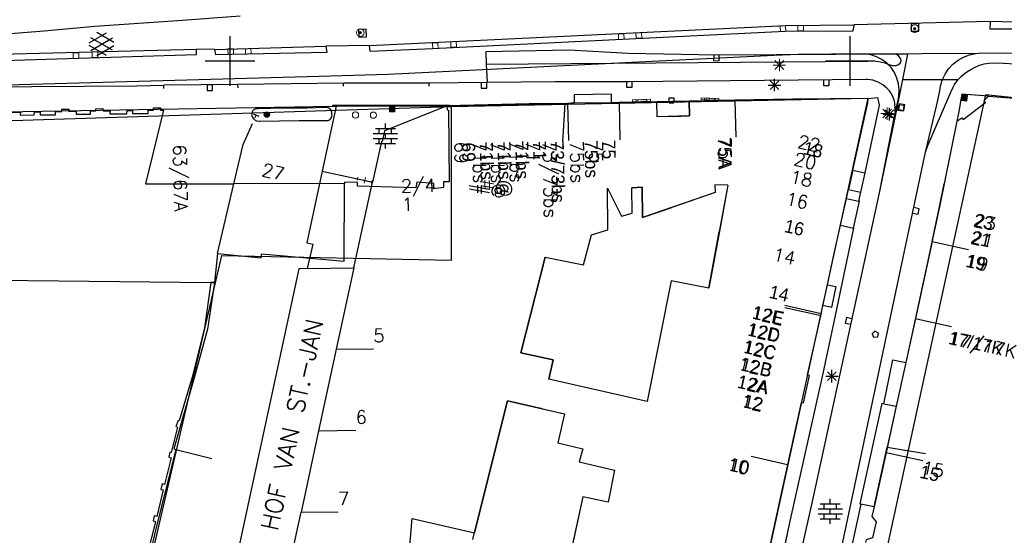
# Model space of a CAD drawing. Header units: millimetres. Extents: x 135944 to 142000, y 454200 to 456692.
# Tile 83 of 153: x 136783 to 136862, y 456312 to 456353. Entities that reach past the tile are written whole.
import ezdxf
from ezdxf.enums import TextEntityAlignment as Align

# ---------------------------------------------------------------- set-up
doc = ezdxf.new("R2010")
doc.units = ezdxf.units.MM
doc.linetypes.add('TotaalGBKN2013X$0$GBKN binnenstad 2009$0$DOT', pattern=[0.25, 0, -0.25])
for name, color, linetype in [('TotaalGBKN2013_Bistad', 251, 'Continuous'), ('TotaalGBKN2013X$0$Contouren', 251, 'Continuous'), ('TotaalGBKN2013X$0$GBKN binnenstad 2009$0$BEBOUW AANVUL', 251, 'Continuous'), ('TotaalGBKN2013X$0$GBKN binnenstad 2009$0$OBJECTEN_', 251, 'Continuous'), ('TotaalGBKN2013X$0$GBKN binnenstad 2009$0$OBJECTEN__', 251, 'Continuous'), ('TotaalGBKN2013X$0$GBKN binnenstad 2009$0$OBJECTEN___', 251, 'Continuous'), ('TotaalGBKN2013X$0$GBKN binnenstad 2009$0$SEMANT_ SYMB_', 251, 'Continuous'), ('TotaalGBKN2013X$0$GBKN binnenstad 2009$0$VERH_OVERIG INBR', 251, 'Continuous'), ('TotaalGBKN2013X$0$Xref', 251, 'Continuous')]:
    doc.layers.add(name, color=color, linetype=linetype)
doc.styles.add('TotaalGBKN2013X$0$GBKN binnenstad 2009$0$Standard', font='txt')
doc.styles.add('TotaalGBKN2013X$0$GBKN binnenstad 2009$0$TXT', font='txt.shx')

# ---------------------------------------------------------------- blocks, each defined once
blk = doc.blocks.new('TotaalGBKN2013X$0$GBKN binnenstad 2009$0$CEL529')
at = {"layer": 'TotaalGBKN2013X$0$GBKN binnenstad 2009$0$VERH_OVERIG INBR', "linetype": 'Continuous', "lineweight": 0}
for p, q in [((0, -0.1), (0, 0.1)), ((0, 0), (1, 0)), ((0.5, -0.2), (0.5, 0.2)), ((1, -0.1), (1, 0.1))]:
    blk.add_line(p, q, dxfattribs=at)
blk = doc.blocks.new('TotaalGBKN2013X$0$GBKN binnenstad 2009$0$CEL532')
at = {"layer": 'TotaalGBKN2013X$0$GBKN binnenstad 2009$0$OBJECTEN___', "linetype": 'Continuous', "lineweight": 0}
blk.add_lwpolyline([(0, -1), (1, -1), (1, 0), (0, 0), (0, -1)], dxfattribs=at)
at = {"layer": 'TotaalGBKN2013X$0$GBKN binnenstad 2009$0$OBJECTEN___', "linetype": 'TotaalGBKN2013X$0$GBKN binnenstad 2009$0$DOT', "lineweight": 0}
blk.add_lwpolyline([(0.2, -1), (0.2, -0.2), (0.8, -0.2), (0.8, -1)], dxfattribs=at)
blk = doc.blocks.new('TotaalGBKN2013X$0$GBKN binnenstad 2009$0$C')
at = {"layer": 'TotaalGBKN2013X$0$GBKN binnenstad 2009$0$BEBOUW AANVUL', "linetype": 'Continuous', "lineweight": 0}
for points in [[(-0.214, -0.214), (0.215, -0.214), (0.215, 0.215), (-0.214, 0.215), (-0.214, -0.214)], [(-0.155, -0.154), (0.155, -0.155), (0.156, 0.155), (-0.154, 0.156), (-0.155, -0.154)], [(-0.095, -0.094), (0.095, -0.095), (0.096, 0.095), (-0.094, 0.095), (-0.095, -0.094)], [(-0.034, -0.034), (0.035, -0.034), (0.035, 0.035), (-0.034, 0.035), (-0.034, -0.034)]]:
    blk.add_lwpolyline(points, dxfattribs=at)
blk = doc.blocks.new('TotaalGBKN2013X$0$GBKN binnenstad 2009$0$X')
at = {"layer": 'TotaalGBKN2013X$0$GBKN binnenstad 2009$0$OBJECTEN__', "linetype": 'Continuous', "lineweight": 0}
blk.add_lwpolyline([(0.225, -0.25), (0.224, 0.2), (-0.225, 0.2), (-0.226, -0.25)], dxfattribs=at)
blk = doc.blocks.new('TotaalGBKN2013X$0$GBKN binnenstad 2009$0$DEC109')
at = {"layer": 'TotaalGBKN2013X$0$GBKN binnenstad 2009$0$SEMANT_ SYMB_', "linetype": 'Continuous', "lineweight": 0}
for p, q in [((0, 0.6), (0, 1)), ((-0.98, 0.2), (0.98, 0.2)), ((-0.8, 0.6), (0.8, 0.6)), ((-0.5, 0.2), (-0.5, 0.6)), ((0, -0.2), (0, 0.2)), ((0.5, 0.2), (0.5, 0.6)), ((-0.98, -0.2), (0.98, -0.2)), ((-0.8, -0.6), (0.8, -0.6)), ((-0.5, -0.6), (-0.5, -0.2)), ((0, -1), (0, -0.6)), ((0.5, -0.6), (0.5, -0.2))]:
    blk.add_line(p, q, dxfattribs=at)
blk = doc.blocks.new('TotaalGBKN2013X$0$GBKN binnenstad 2009$0$DEC100')
at = {"layer": 'TotaalGBKN2013X$0$GBKN binnenstad 2009$0$OBJECTEN_', "linetype": 'Continuous', "lineweight": 0}
for p, q in [((-0.5, 0), (0.5, 0)), ((-0.354, -0.354), (0.354, 0.354)), ((0.354, -0.354), (-0.354, 0.354)), ((0, -0.5), (0, 0.5))]:
    blk.add_line(p, q, dxfattribs=at)
blk = doc.blocks.new('TotaalGBKN2013X$0$GBKN binnenstad 2009$0$K')
at = {"layer": 'TotaalGBKN2013X$0$GBKN binnenstad 2009$0$OBJECTEN__', "linetype": 'Continuous', "lineweight": 0}
blk.add_lwpolyline([(-0.146, -0.25), (0.147, -0.25), (0.25, 0.069), (0, 0.25), (-0.25, 0.068), (-0.146, -0.25)], dxfattribs=at)
blk = doc.blocks.new('TotaalGBKN2013X$0$GBKN binnenstad 2009$0$Q')
at = {"layer": 'TotaalGBKN2013X$0$GBKN binnenstad 2009$0$OBJECTEN___', "linetype": 'Continuous', "lineweight": 0}
blk.add_circle((0, 0), 0.25, dxfattribs=at)
blk = doc.blocks.new('TotaalGBKN2013X$0$GBKN binnenstad 2009$0$V')
at = {"layer": 'TotaalGBKN2013X$0$GBKN binnenstad 2009$0$OBJECTEN__', "linetype": 'Continuous', "lineweight": 0}
for radius in [0.31, 0.095, 0.035, 0.0224]:
    blk.add_circle((0, 0), radius, dxfattribs=at)
blk = doc.blocks.new('TotaalGBKN2013X$0$GBKN binnenstad 2009$0$W')
at = {"layer": 'TotaalGBKN2013X$0$GBKN binnenstad 2009$0$OBJECTEN__', "linetype": 'Continuous', "lineweight": 0}
blk.add_lwpolyline([(-0.225, 0.225), (-0.225, -0.225), (0.225, -0.225), (0.225, 0.225), (-0.225, 0.225)], dxfattribs=at)
blk = doc.blocks.new('TotaalGBKN2013X$0$GBKN binnenstad 2009')
at = {"layer": 'TotaalGBKN2013_Bistad'}
for p, q in [((136796174, 456353289), (136800808, 456353630)), ((136785027, 456352428), (136789111, 456352796)), ((136789111, 456352796), (136796174, 456353289)), ((136861294, 456353177), (136850284, 456352915)), ((136855537, 456353019), (136854917, 456353019)), ((136854917, 456353019), (136854917, 456352399)), ((136855537, 456352399), (136855537, 456353019)), ((136777702, 456351870), (136785027, 456352428)), ((136788640, 456351469), (136790042, 456352278)), ((136790510, 456350867), (136788778, 456351869)), ((136790640, 456351486), (136789254, 456352287)), ((136800000, 456350000), (136800000, 456352000)), ((136800000, 456350000), (136800000, 456352000)), ((136810982, 456352563), (136810363, 456352530)), ((136810363, 456352530), (136810396, 456351911)), ((136810396, 456351911), (136811015, 456351944)), ((136811015, 456351944), (136810982, 456352563)), ((136850000, 456350000), (136850000, 456352000)), ((136850000, 456350000), (136850000, 456352000)), ((136854917, 456352399), (136855537, 456352399)), ((136790041, 456350446), (136788640, 456351255)), ((136788777, 456350856), (136790510, 456351855)), ((136789254, 456350437), (136790640, 456351237)), ((136798776, 456350934), (136807734, 456351190)), ((136811243, 456351249), (136807734, 456351190)), ((136798776, 456350934), (136797293, 456350945)), ((136827350, 456350870), (136820620, 456350740)), ((136820620, 456350740), (136820650, 456349740)), ((136832090, 456350610), (136827350, 456350870)), ((136839231, 456350471), (136832090, 456350610)), ((136838997, 456350475), (136838992, 456350025)), ((136853661, 456350551), (136839231, 456350471)), ((136839442, 456350019), (136839447, 456350469)), ((136851187, 456350569), (136860345, 456350625)), ((136853701, 456350535), (136853661, 456350551)), ((136854639, 456350551), (136853661, 456350551)), ((136853907, 456350403), (136853701, 456350535)), ((136854061, 456350211), (136853907, 456350403)), ((136854235, 456348502), (136854639, 456350551)), ((136798000, 456350000), (136800000, 456350000)), ((136798000, 456350000), (136800000, 456350000)), ((136800000, 456350000), (136802000, 456350000)), ((136800000, 456348000), (136800000, 456350000)), ((136800000, 456350000), (136802000, 456350000)), ((136800000, 456348000), (136800000, 456350000)), ((136820650, 456349740), (136851420, 456349990)), ((136820650, 456349740), (136820720, 456348272)), ((136838992, 456350025), (136839442, 456350019)), ((136848000, 456350000), (136850000, 456350000)), ((136848000, 456350000), (136850000, 456350000)), ((136850000, 456350000), (136852000, 456350000)), ((136850000, 456348000), (136850000, 456350000)), ((136850000, 456350000), (136852000, 456350000)), ((136850000, 456348000), (136850000, 456350000)), ((136851420, 456349990), (136851940, 456350001)), ((136851940, 456350001), (136852456, 456349933)), ((136852456, 456349933), (136852801, 456349841)), ((136852801, 456349841), (136853116, 456349724)), ((136853116, 456349724), (136853408, 456349645)), ((136853408, 456349645), (136853710, 456349646)), ((136853710, 456349646), (136853714, 456349646)), ((136853714, 456349646), (136853902, 456349716)), ((136853902, 456349716), (136854047, 456349854)), ((136854047, 456349854), (136854057, 456349868)), ((136854057, 456349868), (136854105, 456350023)), ((136854075, 456350183), (136854061, 456350211)), ((136854105, 456350023), (136854075, 456350183)), ((136859727, 456349316), (136860067, 456349498)), ((136860067, 456349498), (136860422, 456349649)), ((136860422, 456349649), (136860791, 456349761)), ((136860791, 456349761), (136861182, 456349831)), ((136861182, 456349831), (136861579, 456349850)), ((136861579, 456349850), (136862371, 456349831)), ((136862371, 456349831), (136863301, 456349772)), ((136858703, 456348491), (136858960, 456348759)), ((136858960, 456348759), (136859174, 456348944)), ((136859174, 456348944), (136859401, 456349111)), ((136859401, 456349111), (136859727, 456349316)), ((136772005, 456347808), (136784014, 456347952)), ((136784014, 456347952), (136792454, 456347999)), ((136792454, 456347999), (136794662, 456348036)), ((136800642, 456348089), (136794662, 456348036)), ((136794664, 456347786), (136794662, 456348036)), ((136798595, 456348066), (136798145, 456348062)), ((136798145, 456348062), (136798149, 456347612)), ((136798599, 456347616), (136798595, 456348066)), ((136809166, 456348204), (136800642, 456348089)), ((136800644, 456347839), (136800642, 456348089)), ((136809156, 456347954), (136809155, 456348204)), ((136816060, 456348218), (136809166, 456348204)), ((136820720, 456348272), (136816060, 456348218)), ((136816061, 456347968), (136816060, 456348218)), ((136820245, 456348266), (136820247, 456347816)), ((136820697, 456347818), (136820695, 456348268)), ((136826222, 456348311), (136820720, 456348272)), ((136832191, 456348321), (136826222, 456348311)), ((136831965, 456348324), (136831968, 456347874)), ((136851261, 456348511), (136832191, 456348321)), ((136832418, 456347878), (136832415, 456348328)), ((136843401, 456348052), (136844401, 456348052)), ((136843547, 456347698), (136844255, 456348406)), ((136844255, 456347698), (136843547, 456348406)), ((136843901, 456347552), (136843901, 456348552)), ((136847855, 456348475), (136847860, 456348025)), ((136847860, 456348025), (136848310, 456348029)), ((136848310, 456348029), (136848305, 456348479)), ((136851405, 456348507), (136851261, 456348511)), ((136851836, 456348441), (136851405, 456348507)), ((136852248, 456348298), (136851836, 456348441)), ((136852628, 456348082), (136852248, 456348298)), ((136852961, 456347801), (136852628, 456348082)), ((136853651, 456345541), (136854235, 456348502)), ((136854235, 456348502), (136858703, 456348491)), ((136858275, 456347837), (136858415, 456348097)), ((136858415, 456348097), (136858703, 456348491)), ((136798149, 456347612), (136798599, 456347616)), ((136820247, 456347816), (136820697, 456347818)), ((136830750, 456347320), (136827750, 456347260)), ((136827750, 456347260), (136827759, 456346588)), ((136830769, 456346629), (136830750, 456347320)), ((136831968, 456347874), (136832418, 456347878)), ((136853169, 456347585), (136852961, 456347801)), ((136853336, 456347335), (136853169, 456347585)), ((136853465, 456347065), (136853336, 456347335)), ((136856249, 456343177), (136858031, 456347301)), ((136858031, 456347301), (136858275, 456347837)), ((136858997, 456347320), (136858738, 456345778)), ((136859026, 456347260), (136858978, 456346832)), ((136861151, 456347155), (136858997, 456347320)), ((136859454, 456347212), (136859026, 456347260)), ((136859079, 456347193), (136859045, 456346885)), ((136859387, 456347159), (136859079, 456347193)), ((136859132, 456347127), (136859111, 456346938)), ((136859321, 456347106), (136859132, 456347127)), ((136859300, 456346917), (136859321, 456347106)), ((136859353, 456346851), (136859387, 456347159)), ((136859406, 456346784), (136859454, 456347212)), ((136860801, 456346805), (136861151, 456347155)), ((136861151, 456347155), (136865573, 456346817)), ((136861151, 456347155), (136871764, 456346343)), ((136808564, 456346359), (136807440, 456341121)), ((136808264, 456346354), (136808564, 456346359)), ((136808564, 456346359), (136817390, 456346366)), ((136817390, 456346366), (136817390, 456346348)), ((136817690, 456346354), (136817390, 456346348)), ((136824130, 456346539), (136817488, 456346379)), ((136817488, 456346379), (136817516, 456346063)), ((136826982, 456346546), (136817690, 456346354)), ((136827215, 456346581), (136824130, 456346539)), ((136826982, 456346546), (136826800, 456343471)), ((136827759, 456346588), (136827215, 456346581)), ((136827215, 456346574), (136827280, 456343575)), ((136830769, 456346629), (136827759, 456346588)), ((136830769, 456346629), (136827759, 456346588)), ((136834407, 456346707), (136830769, 456346629)), ((136831371, 456346642), (136830769, 456346629)), ((136834407, 456346707), (136831371, 456346642)), ((136831371, 456346636), (136831436, 456343637)), ((136837006, 456346760), (136834407, 456346707)), ((136835664, 456346733), (136834407, 456346707)), ((136834435, 456345498), (136834407, 456346707)), ((136835401, 456347021), (136835771, 456347029)), ((136835407, 456346721), (136835401, 456347021)), ((136835407, 456346721), (136835410, 456346622)), ((136835410, 456346622), (136835780, 456346630)), ((136837006, 456346760), (136835664, 456346733)), ((136835771, 456347029), (136835777, 456346729)), ((136835780, 456346630), (136835777, 456346729)), ((136837006, 456346760), (136840745, 456346843)), ((136840704, 456346842), (136837006, 456346760)), ((136837006, 456346760), (136837034, 456345561)), ((136845372, 456346920), (136840704, 456346842)), ((136840704, 456346842), (136840769, 456343843)), ((136840704, 456346842), (136840769, 456343843)), ((136851452, 456346983), (136845372, 456346920)), ((136850215, 456341196), (136851419, 456346623)), ((136852338, 456346420), (136851193, 456340978)), ((136851419, 456346623), (136851452, 456346983)), ((136851452, 456346983), (136852202, 456347052)), ((136852202, 456347052), (136852274, 456346666)), ((136852274, 456346666), (136852338, 456346420)), ((136853561, 456346781), (136853465, 456347065)), ((136853620, 456346259), (136853561, 456346781)), ((136853971, 456346529), (136853889, 456346087)), ((136854413, 456346447), (136853971, 456346529)), ((136854331, 456346005), (136854413, 456346447)), ((136858978, 456346832), (136859406, 456346784)), ((136859045, 456346885), (136859353, 456346851)), ((136859110, 456345267), (136860900, 456346650)), ((136859111, 456346938), (136859300, 456346917)), ((136859185, 456347061), (136859177, 456346991)), ((136859177, 456346991), (136859247, 456346983)), ((136859255, 456347053), (136859185, 456347061)), ((136859247, 456346983), (136859255, 456347053)), ((136860900, 456346650), (136860801, 456346805)), ((136782435, 456345866), (136783096, 456345877)), ((136783096, 456345877), (136783085, 456345629)), ((136783085, 456345629), (136784211, 456345645)), ((136784211, 456345645), (136784225, 456345885)), ((136784225, 456345885), (136784680, 456345894)), ((136784680, 456345894), (136784684, 456345652)), ((136784684, 456345652), (136785918, 456345662)), ((136785916, 456345913), (136786443, 456345916)), ((136785918, 456345662), (136785916, 456345913)), ((136786443, 456345916), (136786446, 456346106)), ((136786446, 456346106), (136787003, 456346112)), ((136787003, 456346112), (136787006, 456345935)), ((136787006, 456345935), (136787583, 456345939)), ((136787583, 456345939), (136787581, 456345699)), ((136787581, 456345699), (136788749, 456345708)), ((136788744, 456345955), (136789191, 456345966)), ((136788749, 456345708), (136788744, 456345955)), ((136789190, 456346150), (136789757, 456346159)), ((136789191, 456345966), (136789190, 456346150)), ((136789757, 456346159), (136789758, 456345973)), ((136789758, 456345973), (136790323, 456345974)), ((136790323, 456345974), (136790317, 456345726)), ((136790317, 456345726), (136791690, 456345746)), ((136791690, 456345746), (136791706, 456346007)), ((136791706, 456346007), (136792126, 456346006)), ((136792126, 456346006), (136792128, 456345749)), ((136792128, 456345749), (136793397, 456345774)), ((136794641, 456346041), (136793174, 456340090)), ((136793389, 456346018), (136793826, 456346033)), ((136793397, 456345774), (136793389, 456346018)), ((136793826, 456346206), (136794404, 456346212)), ((136793826, 456346033), (136793826, 456346206)), ((136794404, 456346212), (136794406, 456346041)), ((136794406, 456346041), (136794641, 456346041)), ((136801745, 456345734), (136801744, 456345688)), ((136801744, 456345688), (136801793, 456345479)), ((136801796, 456345916), (136801745, 456345734)), ((136801918, 456346061), (136801796, 456345916)), ((136801872, 456345741), (136802330, 456345543)), ((136802088, 456346143), (136801918, 456346061)), ((136802101, 456345642), (136802002, 456345413)), ((136802277, 456346149), (136802088, 456346143)), ((136804273, 456346192), (136802277, 456346149)), ((136806227, 456346204), (136804273, 456346192)), ((136807618, 456346244), (136806227, 456346204)), ((136807777, 456346249), (136807618, 456346244)), ((136807968, 456346185), (136807777, 456346249)), ((136808119, 456346052), (136807968, 456346185)), ((136808207, 456345871), (136808119, 456346052)), ((136808183, 456345425), (136808224, 456345602)), ((136808219, 456345670), (136808207, 456345871)), ((136808224, 456345602), (136808219, 456345670)), ((136817516, 456346063), (136817621, 456346033)), ((136817621, 456346033), (136817658, 456340256)), ((136837034, 456345561), (136834435, 456345498)), ((136852357, 456339354), (136853651, 456345541)), ((136852670, 456345709), (136853670, 456345709)), ((136852816, 456345355), (136853524, 456346063)), ((136853524, 456345355), (136852816, 456346063)), ((136853170, 456345209), (136853170, 456346209)), ((136853651, 456345541), (136853620, 456346259)), ((136853889, 456346087), (136854331, 456346005)), ((136858738, 456345778), (136858610, 456345146)), ((136801071, 456343261), (136801803, 456344953)), ((136801793, 456345479), (136801914, 456345302)), ((136801914, 456345302), (136801943, 456345275)), ((136801943, 456345275), (136802127, 456345165)), ((136802127, 456345165), (136802338, 456345130)), ((136802338, 456345130), (136802391, 456345134)), ((136802391, 456345134), (136805566, 456345188)), ((136805566, 456345188), (136807726, 456345193)), ((136807726, 456345193), (136807908, 456345199)), ((136807908, 456345199), (136808071, 456345281)), ((136808071, 456345281), (136808183, 456345425)), ((136812529, 456344541), (136812529, 456344941)), ((136858610, 456345146), (136857586, 456340075)), ((136858610, 456345146), (136858997, 456345406)), ((136858997, 456345406), (136859110, 456345267)), ((136811549, 456344141), (136813509, 456344141)), ((136811729, 456344541), (136813329, 456344541)), ((136812029, 456344141), (136812029, 456344541)), ((136812529, 456343741), (136812529, 456344141)), ((136813029, 456344141), (136813029, 456344541)), ((136800318, 456340094), (136801071, 456343261)), ((136811549, 456343741), (136813509, 456343741)), ((136811729, 456343341), (136813329, 456343341)), ((136812029, 456343341), (136812029, 456343741)), ((136812529, 456342941), (136812529, 456343341)), ((136813029, 456343341), (136813029, 456343741)), ((136856075, 456342638), (136856249, 456343177)), ((136847981, 456304425), (136856075, 456342638)), ((136847981, 456304425), (136856075, 456342638)), ((136807440, 456341121), (136810284, 456340498)), ((136850215, 456341196), (136849869, 456339636)), ((136849909, 456339818), (136850215, 456341196)), ((136850215, 456341196), (136851193, 456340978)), ((136850215, 456341196), (136851193, 456340978)), ((136851193, 456340978), (136850844, 456339419)), ((136851193, 456340978), (136850844, 456339419)), ((136793174, 456340090), (136800318, 456340094)), ((136798984, 456334466), (136800318, 456340094)), ((136809231, 456340113), (136800318, 456340094)), ((136809211, 456333842), (136809231, 456340113)), ((136810271, 456340206), (136809231, 456340213)), ((136809231, 456340213), (136809231, 456340113)), ((136809993, 456333311), (136811490, 456340228)), ((136810269, 456339891), (136810271, 456340206)), ((136810284, 456340498), (136811490, 456340228)), ((136815054, 456340233), (136814991, 456339768)), ((136816434, 456340114), (136815054, 456340233)), ((136816426, 456339694), (136816434, 456340114)), ((136817658, 456340256), (136817210, 456340254)), ((136817210, 456340254), (136817210, 456339797)), ((136840149, 456339987), (136839091, 456339998)), ((136839091, 456339998), (136839116, 456339379)), ((136840149, 456339987), (136839431, 456336117)), ((136840149, 456339987), (136839450, 456336219)), ((136857212, 456338223), (136857586, 456340075)), ((136814991, 456339768), (136810269, 456339891)), ((136817210, 456339797), (136816426, 456339694)), ((136830455, 456336388), (136830436, 456339740)), ((136830436, 456339740), (136831569, 456337490)), ((136833227, 456339812), (136832402, 456339765)), ((136832430, 456337733), (136832402, 456339765)), ((136833266, 456337367), (136833227, 456339812)), ((136839116, 456339379), (136833266, 456337367)), ((136846967, 456314468), (136852357, 456339354)), ((136849709, 456338914), (136849869, 456339636)), ((136849709, 456338914), (136849869, 456339636)), ((136849869, 456339636), (136849909, 456339818)), ((136849869, 456339636), (136850844, 456339419)), ((136849869, 456339636), (136850844, 456339419)), ((136850844, 456339419), (136850665, 456338700)), ((136850844, 456339419), (136850665, 456338700)), ((136849228, 456336745), (136849709, 456338914)), ((136849228, 456336745), (136849709, 456338914)), ((136849709, 456338914), (136850665, 456338700)), ((136849709, 456338914), (136850665, 456338700)), ((136850267, 456336512), (136850752, 456338681)), ((136850752, 456338681), (136850665, 456338700)), ((136831569, 456337490), (136832430, 456337733)), ((136855031, 456337724), (136855471, 456337627)), ((136855568, 456338067), (136855128, 456338164)), ((136855471, 456337627), (136855568, 456338067)), ((136856607, 456335438), (136857212, 456338223)), ((136829147, 456335969), (136830455, 456336388)), ((136838603, 456331657), (136839450, 456336219)), ((136839431, 456336117), (136838603, 456331657)), ((136848669, 456334228), (136849228, 456336745)), ((136850267, 456336512), (136848685, 456328964)), ((136848692, 456334333), (136849228, 456336745)), ((136849228, 456336745), (136850267, 456336512)), ((136849228, 456336745), (136850267, 456336512)), ((136828494, 456333539), (136829147, 456335969)), ((136856596, 456335387), (136855237, 456329132)), ((136856607, 456335438), (136855254, 456329209)), ((136856618, 456335436), (136859550, 456334798)), ((136856618, 456335436), (136859550, 456334798)), ((136798984, 456334466), (136798751, 456332117)), ((136798984, 456334466), (136802518, 456334129)), ((136802518, 456334129), (136802530, 456334439)), ((136802530, 456334439), (136809211, 456333842)), ((136823459, 456326452), (136825413, 456334183)), ((136825413, 456334183), (136828494, 456333539)), ((136848164, 456331950), (136848692, 456334333)), ((136848164, 456331950), (136848669, 456334228)), ((136806224, 456333248), (136809993, 456333311)), ((136809993, 456333311), (136808570, 456326736)), ((136778946, 456332344), (136798463, 456332120)), ((136798463, 456332120), (136797953, 456328467)), ((136798751, 456332117), (136798183, 456328371)), ((136798468, 456332153), (136798463, 456332120)), ((136798463, 456332120), (136798751, 456332117)), ((136798751, 456332117), (136798468, 456332153)), ((136835576, 456332257), (136833638, 456322513)), ((136838603, 456331657), (136835576, 456332257)), ((136847790, 456330263), (136848164, 456331950)), ((136847790, 456330263), (136848164, 456331950)), ((136848164, 456331950), (136848850, 456331801)), ((136848850, 456331801), (136848486, 456330123)), ((136847652, 456329432), (136844725, 456330089)), ((136847667, 456329606), (136844740, 456330263)), ((136847635, 456329434), (136847790, 456330263)), ((136847667, 456329606), (136847790, 456330263)), ((136848486, 456330123), (136847790, 456330263)), ((136846555, 456324678), (136847635, 456329434)), ((136848685, 456328964), (136847786, 456324780)), ((136849706, 456329295), (136849607, 456328856)), ((136849607, 456328856), (136850046, 456328756)), ((136850145, 456329195), (136849706, 456329295)), ((136855254, 456329209), (136854486, 456325676)), ((136855237, 456329132), (136854486, 456325676)), ((136855231, 456329214), (136858163, 456328576)), ((136855231, 456329214), (136858163, 456328576)), ((136797953, 456328467), (136796950, 456324489)), ((136798183, 456328371), (136797105, 456324433)), ((136851991, 456328196), (136851761, 456327989)), ((136852281, 456328029), (136851991, 456328196)), ((136851761, 456327989), (136851888, 456327707)), ((136851888, 456327707), (136852220, 456327742)), ((136852220, 456327742), (136852281, 456328029)), ((136808570, 456326736), (136807146, 456320160)), ((136808570, 456326736), (136811570, 456326788)), ((136826047, 456325886), (136823459, 456326452)), ((136825710, 456324326), (136826047, 456325886)), ((136852724, 456322345), (136853442, 456325880)), ((136853442, 456325880), (136854486, 456325676)), ((136854486, 456325676), (136853718, 456322158)), ((136854486, 456325676), (136853718, 456322158)), ((136848172, 456324216), (136848880, 456324924)), ((136848880, 456324216), (136848172, 456324924)), ((136848526, 456324070), (136848526, 456325070)), ((136797105, 456324433), (136795470, 456318697)), ((136796950, 456324489), (136795907, 456320977)), ((136833638, 456322513), (136825710, 456324326)), ((136847786, 456324780), (136845074, 456312625)), ((136846242, 456322411), (136846732, 456324623)), ((136846732, 456324623), (136846555, 456324678)), ((136848026, 456324570), (136849026, 456324570)), ((136819983, 456313026), (136822378, 456322578)), ((136822378, 456322578), (136826959, 456321534)), ((136825194, 456321936), (136826959, 456321534)), ((136844974, 456317416), (136846078, 456322446)), ((136846078, 456322446), (136846242, 456322411)), ((136852549, 456322371), (136850789, 456314257)), ((136852724, 456322345), (136852549, 456322371)), ((136852724, 456322345), (136853718, 456322158)), ((136852724, 456322345), (136853718, 456322158)), ((136853718, 456322158), (136852892, 456318418)), ((136853718, 456322158), (136852986, 456318842)), ((136795807, 456320997), (136795629, 456320497)), ((136795907, 456320977), (136795807, 456320997)), ((136826959, 456321534), (136826435, 456319189)), ((136795774, 456320456), (136795265, 456318413)), ((136795629, 456320497), (136795774, 456320456)), ((136807146, 456320160), (136805724, 456313585)), ((136807146, 456320160), (136810146, 456320212)), ((136795625, 456318651), (136794026, 456312251)), ((136795470, 456318697), (136795625, 456318651)), ((136795625, 456318651), (136798536, 456317924)), ((136826435, 456319189), (136828442, 456318718)), ((136828442, 456318718), (136828160, 456317651)), ((136851926, 456314041), (136852986, 456318842)), ((136852986, 456318842), (136856074, 456318320)), ((136795249, 456317989), (136794716, 456315825)), ((136795157, 456318430), (136795067, 456318037)), ((136795067, 456318037), (136795249, 456317989)), ((136795265, 456318413), (136795157, 456318430)), ((136844935, 456317425), (136842008, 456318082)), ((136844935, 456317425), (136842008, 456318082)), ((136852892, 456318418), (136851926, 456314041)), ((136852913, 456318413), (136855845, 456317775)), ((136828160, 456317651), (136831000, 456316973)), ((136831000, 456316973), (136830497, 456314412)), ((136842508, 456306178), (136844974, 456317416)), ((136842508, 456306178), (136844952, 456317314)), ((136794614, 456315390), (136794102, 456313259)), ((136794532, 456315889), (136794423, 456315434)), ((136794423, 456315434), (136794614, 456315390)), ((136794716, 456315825), (136794532, 456315889)), ((136828444, 456314840), (136827281, 456309493)), ((136830497, 456314412), (136828444, 456314840)), ((136848394, 456314265), (136848394, 456314665)), ((136844300, 456302649), (136846967, 456314468)), ((136847414, 456313865), (136849374, 456313865)), ((136847594, 456314265), (136849194, 456314265)), ((136847894, 456313865), (136847894, 456314265)), ((136848394, 456313465), (136848394, 456313865)), ((136848894, 456313865), (136848894, 456314265)), ((136850863, 456314231), (136849626, 456308566)), ((136850863, 456314231), (136849626, 456308566)), ((136850789, 456314257), (136850863, 456314231)), ((136851926, 456314041), (136850863, 456314231)), ((136851926, 456314041), (136850863, 456314231)), ((136851926, 456314041), (136851748, 456313241)), ((136793896, 456313312), (136793800, 456312887)), ((136794102, 456313259), (136793896, 456313312)), ((136804304, 456307009), (136805724, 456313585)), ((136805724, 456313585), (136808724, 456313637)), ((136814163, 456307179), (136814695, 456313098)), ((136814695, 456313098), (136819711, 456311940)), ((136819571, 456311384), (136819983, 456313026)), ((136847414, 456313465), (136849374, 456313465)), ((136847594, 456313065), (136849194, 456313065)), ((136847894, 456313065), (136847894, 456313465)), ((136848394, 456312665), (136848394, 456313065)), ((136848894, 456313065), (136848894, 456313465)), ((136851748, 456313241), (136852086, 456312808)), ((136794026, 456312251), (136792827, 456307219)), ((136793990, 456312856), (136793478, 456310762)), ((136793800, 456312887), (136793990, 456312856)), ((136845074, 456312625), (136843667, 456305934)), ((136852086, 456312808), (136851797, 456311520))]:
    blk.add_line(p, q, dxfattribs=at)
for points in [[(136912060, 456353271), (136912017, 456353797), (136893361, 456353256), (136880802, 456353177), (136864225, 456353096), (136861294, 456353177)], [(136850284, 456352915), (136850208, 456352397), (136844757, 456352370), (136816333, 456350979), (136811288, 456350766), (136811243, 456351249)], [(136811243, 456351249), (136844812, 456352870), (136850284, 456352915)], [(136860345, 456350625), (136863922, 456350649), (136880447, 456350647), (136893134, 456350764), (136906892, 456351084), (136908835, 456351117), (136913182, 456351447), (136927607, 456352913)], [(136861294, 456353177), (136861265, 456352600), (136864189, 456352579), (136880841, 456352722), (136893389, 456352789), (136912060, 456353271)], [(136807734, 456351190), (136807804, 456350689), (136798858, 456350497), (136798776, 456350934)], [(136746387, 456346206), (136751362, 456347386), (136752721, 456347721), (136755335, 456348303), (136757965, 456348806), (136760610, 456349230), (136763265, 456349576), (136765930, 456349842), (136768601, 456350028), (136771277, 456350134), (136778289, 456350470), (136797293, 456350945)], [(136746387, 456346206), (136746563, 456345709), (136751429, 456346851), (136753330, 456347271), (136756293, 456347858), (136759270, 456348366), (136762260, 456348796), (136765260, 456349146), (136768269, 456349416), (136771283, 456349607), (136778247, 456349919), (136797299, 456350508), (136797293, 456350945)], [(136851187, 456350569), (136845819, 456350525), (136843859, 456350450), (136812763, 456348898), (136807162, 456348748), (136771332, 456347742), (136767261, 456347560), (136763218, 456347042), (136759852, 456346512), (136756499, 456345904), (136753161, 456345217), (136749841, 456344452), (136747398, 456343836), (136746861, 456343630)], [(136853565, 456345534), (136853860, 456346842), (136853925, 456347170), (136853954, 456347658), (136853902, 456348144), (136853772, 456348615), (136853567, 456349059), (136853293, 456349463), (136852956, 456349817), (136852566, 456350112), (136852134, 456350339), (136851670, 456350493), (136851187, 456350569)], [(136856075, 456342638), (136856958, 456346354), (136857211, 456347452), (136857279, 456347966), (136857425, 456348463), (136857646, 456348932), (136857936, 456349362), (136858289, 456349741), (136858696, 456350062), (136859148, 456350317), (136859633, 456350499), (136860140, 456350605), (136860345, 456350625)], [(136830769, 456346629), (136830750, 456347320), (136827750, 456347260), (136827759, 456346588)], [(136861151, 456347155), (136858997, 456347320), (136858738, 456345778), (136858610, 456345146)], [(136858610, 456345146), (136858997, 456345406), (136859110, 456345267), (136860900, 456346650), (136860801, 456346805), (136861151, 456347155)], [(136781688, 456345894), (136781728, 456345890), (136808264, 456346354)], [(136817690, 456346354), (136817690, 456346403), (136808263, 456346399), (136808264, 456346354)], [(136817390, 456346348), (136817390, 456346328), (136817240, 456346285), (136812456, 456344350), (136812273, 456343501), (136812199, 456343503), (136811490, 456340228)], [(136827504, 456346537), (136827200, 456346533), (136827209, 456346551), (136826982, 456346546)], [(136827759, 456346588), (136827497, 456346584), (136827504, 456346537)], [(136835659, 456345528), (136834435, 456345498), (136834407, 456346707)], [(136835407, 456346721), (136835401, 456347021), (136835771, 456347029), (136835777, 456346729)], [(136835407, 456346721), (136835410, 456346622), (136835780, 456346630), (136835777, 456346729)], [(136835659, 456345528), (136837034, 456345561), (136837006, 456346760)], [(136851452, 456346983), (136845372, 456346920), (136840745, 456346843)], [(136850215, 456341196), (136851419, 456346623), (136851452, 456346983)], [(136851452, 456346983), (136852202, 456347052), (136852274, 456346666), (136852338, 456346420), (136851193, 456340978)], [(136836349, 456266274), (136841627, 456290319), (136844300, 456302649), (136846967, 456314468), (136852357, 456339354), (136853565, 456345534)], [(136858610, 456345146), (136857212, 456338223), (136856596, 456335387)], [(136807440, 456341121), (136806199, 456335338), (136806672, 456335229), (136806224, 456333248)], [(136840149, 456339987), (136839091, 456339998), (136839116, 456339379), (136835626, 456338179)], [(136825413, 456334183), (136828494, 456333539), (136829147, 456335969), (136830455, 456336388), (136830436, 456339740), (136831569, 456337490), (136832430, 456337733), (136832402, 456339765), (136833227, 456339812), (136833266, 456337367), (136835626, 456338179)], [(136850267, 456336512), (136850752, 456338681), (136850665, 456338700)], [(136850267, 456336512), (136848685, 456328964), (136847786, 456324780), (136845074, 456312625), (136843667, 456305934), (136843439, 456305982)], [(136825413, 456334183), (136823459, 456326452), (136826047, 456325886), (136825710, 456324326)], [(136806224, 456333248), (136805552, 456333235), (136799220, 456303913), (136792474, 456305373)], [(136838603, 456331657), (136835576, 456332257), (136833638, 456322513), (136825710, 456324326)], [(136848164, 456331950), (136848850, 456331801), (136848486, 456330123), (136847790, 456330263)], [(136844952, 456317314), (136846078, 456322446), (136846242, 456322411), (136846732, 456324623), (136846555, 456324678), (136847635, 456329434), (136847667, 456329606)], [(136852724, 456322345), (136853442, 456325880), (136854486, 456325676)], [(136825194, 456321936), (136822378, 456322578), (136819711, 456311940)], [(136852724, 456322345), (136852549, 456322371), (136850789, 456314257), (136850863, 456314231)], [(136826959, 456321534), (136826435, 456319189), (136828442, 456318718), (136828160, 456317651), (136831000, 456316973), (136830497, 456314412), (136828444, 456314840), (136827281, 456309493), (136829913, 456308851)], [(136851926, 456314041), (136851748, 456313241), (136852086, 456312808), (136851797, 456311520), (136851300, 456311354), (136851249, 456311149)]]:
    blk.add_lwpolyline(points, dxfattribs=at)
for radius in [215, 155, 95, 35]:
    blk.add_circle((136802965, 456345660), radius, dxfattribs=at)
at = {"layer": 'TotaalGBKN2013_Bistad', "zscale": 1000}
for name, p, xscale, yscale, rotation in [('TotaalGBKN2013X$0$GBKN binnenstad 2009$0$X', (136844583, 456352611), 999.9989944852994, 999.9989944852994, 2.85626304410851), ('TotaalGBKN2013X$0$GBKN binnenstad 2009$0$X', (136846009, 456352634), 999.9982826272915, 999.9982826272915, 179.3086910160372), ('TotaalGBKN2013X$0$GBKN binnenstad 2009$0$X', (136831543, 456351973), 1000.000306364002, 1000.000306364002, 2.754217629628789), ('TotaalGBKN2013X$0$GBKN binnenstad 2009$0$X', (136832958, 456352048), 999.9979462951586, 999.9979462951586, 182.6262833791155), ('TotaalGBKN2013X$0$GBKN binnenstad 2009$0$X', (136816551, 456351241), 1000.002195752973, 1000.002195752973, 3.096167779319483), ('TotaalGBKN2013X$0$GBKN binnenstad 2009$0$X', (136818027, 456351327), 1000.001647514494, 1000.001647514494, 182.6540507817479), ('TotaalGBKN2013X$0$GBKN binnenstad 2009$0$X', (136787582, 456350455), 1000.000634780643, 1000.000634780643, 0.6574208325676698), ('TotaalGBKN2013X$0$GBKN binnenstad 2009$0$X', (136789113, 456350488), 1000.000456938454, 1000.000456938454, 182.2331862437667), ('TotaalGBKN2013X$0$GBKN binnenstad 2009$0$X', (136800062, 456350770), 999.9978063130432, 999.9978063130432, 0.5397551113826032), ('TotaalGBKN2013X$0$GBKN binnenstad 2009$0$X', (136801471, 456350761), 999.9981645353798, 999.9981645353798, 181.617854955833), ('TotaalGBKN2013X$0$GBKN binnenstad 2009$0$C', (136859216, 456347022), 1000.00154100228, 1000.00154100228, 83.56181225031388), ('TotaalGBKN2013X$0$GBKN binnenstad 2009$0$CEL532', (136833892, 456346921), 1444.123714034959, -168.1839275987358, 182.2627743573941), ('TotaalGBKN2013X$0$GBKN binnenstad 2009$0$CEL532', (136839404, 456346970), 1419.98758126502, -143.6917281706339, 177.8604865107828), ('TotaalGBKN2013X$0$GBKN binnenstad 2009$0$W', (136854082, 456346199), 999.9986399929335, 999.9986399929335, 82.74621830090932), ('TotaalGBKN2013X$0$GBKN binnenstad 2009$0$CEL529', (136810284, 456340498), 1181.107294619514, 1181.107294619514, 347.3391039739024), ('TotaalGBKN2013X$0$GBKN binnenstad 2009$0$X', (136855323, 456337890), 999.9989212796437, 999.9989212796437, 257.543974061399), ('TotaalGBKN2013X$0$GBKN binnenstad 2009$0$X', (136849852, 456329031), 1000.000420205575, 1000.000420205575, 77.28401435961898), ('TotaalGBKN2013X$0$GBKN binnenstad 2009$0$K', (136852005, 456327936), 999.9997466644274, 999.9997466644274, 78.01516763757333)]:
    blk.add_blockref(name, p, dxfattribs=dict(at, xscale=xscale, yscale=yscale, rotation=rotation))
at = {"layer": 'TotaalGBKN2013_Bistad', "xscale": 1000, "yscale": 1000, "zscale": 1000}
for name, p in [('TotaalGBKN2013X$0$GBKN binnenstad 2009$0$V', (136855207, 456352616)), ('TotaalGBKN2013X$0$GBKN binnenstad 2009$0$V', (136810501, 456352280)), ('TotaalGBKN2013X$0$GBKN binnenstad 2009$0$DEC100', (136844293, 456349670)), ('TotaalGBKN2013X$0$GBKN binnenstad 2009$0$C', (136813083, 456346118)), ('TotaalGBKN2013X$0$GBKN binnenstad 2009$0$Q', (136810114, 456345642)), ('TotaalGBKN2013X$0$GBKN binnenstad 2009$0$Q', (136811563, 456345628)), ('TotaalGBKN2013X$0$GBKN binnenstad 2009$0$DEC100', (136852985, 456345754)), ('TotaalGBKN2013X$0$GBKN binnenstad 2009$0$DEC100', (136848526, 456324570)), ('TotaalGBKN2013X$0$GBKN binnenstad 2009$0$DEC109', (136848394, 456313665))]:
    blk.add_blockref(name, p, dxfattribs=at)
at = {"layer": 'TotaalGBKN2013_Bistad'}
for s, rotation, style, p in [('22', 347.5104, 'TotaalGBKN2013X$0$GBKN binnenstad 2009$0$TXT', (136847576.7, 456343152.9)), ('18', 347.5104, 'TotaalGBKN2013X$0$GBKN binnenstad 2009$0$Standard', (136847782, 456342672.1)), ('20', 347.5104, 'TotaalGBKN2013X$0$GBKN binnenstad 2009$0$TXT', (136847263.2, 456341736.2)), ('27', 347.3241, 'TotaalGBKN2013X$0$GBKN binnenstad 2009$0$TXT', (136804367.5, 456340863.9)), ('18', 347.5104, 'TotaalGBKN2013X$0$GBKN binnenstad 2009$0$TXT', (136846948, 456340319.1)), ('16', 347.5104, 'TotaalGBKN2013X$0$GBKN binnenstad 2009$0$TXT', (136846595.8, 456338544.4)), ('16', 347.5104, 'TotaalGBKN2013X$0$GBKN binnenstad 2009$0$Standard', (136846265.8, 456336385.4)), ('14', 347.3725, 'TotaalGBKN2013X$0$GBKN binnenstad 2009$0$TXT', (136845574.4, 456334047)), ('14', 347.3725, 'TotaalGBKN2013X$0$GBKN binnenstad 2009$0$Standard', (136845040.4, 456331073)), ('12E', 347.2501, 'TotaalGBKN2013X$0$GBKN binnenstad 2009$0$TXT', (136844611.9, 456329189)), ('12E', 347.2501, 'TotaalGBKN2013X$0$GBKN binnenstad 2009$0$Standard', (136844611.9, 456329189)), ('12D', 347.2501, 'TotaalGBKN2013X$0$GBKN binnenstad 2009$0$TXT', (136844321.9, 456327800.8)), ('12D', 347.2501, 'TotaalGBKN2013X$0$GBKN binnenstad 2009$0$Standard', (136844321.9, 456327800.8)), ('12C', 347.2501, 'TotaalGBKN2013X$0$GBKN binnenstad 2009$0$TXT', (136844000.2, 456326406.7)), ('12C', 347.2501, 'TotaalGBKN2013X$0$GBKN binnenstad 2009$0$Standard', (136844000.2, 456326406.7)), ('12B', 347.2501, 'TotaalGBKN2013X$0$GBKN binnenstad 2009$0$TXT', (136843669.4, 456325009.5)), ('12B', 347.2501, 'TotaalGBKN2013X$0$GBKN binnenstad 2009$0$Standard', (136843669.4, 456325009.5)), ('12A', 347.2501, 'TotaalGBKN2013X$0$GBKN binnenstad 2009$0$TXT', (136843389, 456323608.8)), ('12A', 347.2501, 'TotaalGBKN2013X$0$GBKN binnenstad 2009$0$Standard', (136843389, 456323608.8)), ('12', 347.2501, 'TotaalGBKN2013X$0$GBKN binnenstad 2009$0$TXT', (136842958.4, 456322238)), ('12', 347.2501, 'TotaalGBKN2013X$0$GBKN binnenstad 2009$0$Standard', (136842958.4, 456322238)), ('10', 347.2501, 'TotaalGBKN2013X$0$GBKN binnenstad 2009$0$TXT', (136841855.8, 456317120.2)), ('10', 347.2501, 'TotaalGBKN2013X$0$GBKN binnenstad 2009$0$Standard', (136841855.8, 456317120.2))]:
    blk.add_text(s, height=1054, rotation=rotation, dxfattribs=dict(at, style=style)).set_placement(p, align=Align.MIDDLE_RIGHT)
for s, rotation, style, p in [('63/67A', 271.2713, 'TotaalGBKN2013X$0$GBKN binnenstad 2009$0$TXT', (136795925.9, 456343254.7)), ('69', 271.2713, 'TotaalGBKN2013X$0$GBKN binnenstad 2009$0$TXT', (136818619.9, 456343486.7)), ('69', 271.2713, 'TotaalGBKN2013X$0$GBKN binnenstad 2009$0$Standard', (136819231.9, 456343426.7)), ('71bs#', 271.271, 'TotaalGBKN2013X$0$GBKN binnenstad 2009$0$TXT', (136820085.9, 456343552.7)), ('71bs#', 271.271, 'TotaalGBKN2013X$0$GBKN binnenstad 2009$0$Standard', (136820659.9, 456343456.7)), ('71bs@', 271.271, 'TotaalGBKN2013X$0$GBKN binnenstad 2009$0$TXT', (136821548.9, 456343547.7)), ('71bs@', 271.271, 'TotaalGBKN2013X$0$GBKN binnenstad 2009$0$Standard', (136822088.9, 456343487.7)), ('71bs', 271.271, 'TotaalGBKN2013X$0$GBKN binnenstad 2009$0$TXT', (136823052.9, 456343615.7)), ('71bs', 271.271, 'TotaalGBKN2013X$0$GBKN binnenstad 2009$0$Standard', (136823519.9, 456343518.7)), ('71', 271.271, 'TotaalGBKN2013X$0$GBKN binnenstad 2009$0$TXT', (136824407.9, 456343584.7)), ('71', 271.271, 'TotaalGBKN2013X$0$GBKN binnenstad 2009$0$Standard', (136824946.9, 456343560.7)), ('73/73bs', 271.2382, 'TotaalGBKN2013X$0$GBKN binnenstad 2009$0$TXT', (136825731.9, 456343566.4)), ('73/73bs', 271.2382, 'TotaalGBKN2013X$0$GBKN binnenstad 2009$0$Standard', (136826377.9, 456343579.4)), ('75bs', 271.2382, 'TotaalGBKN2013X$0$GBKN binnenstad 2009$0$TXT', (136827952.9, 456343562.4)), ('75bs', 271.2382, 'TotaalGBKN2013X$0$GBKN binnenstad 2009$0$Standard', (136829104.9, 456343611.4)), ('75', 271.2382, 'TotaalGBKN2013X$0$GBKN binnenstad 2009$0$TXT', (136829491.9, 456343557.4)), ('75', 271.2382, 'TotaalGBKN2013X$0$GBKN binnenstad 2009$0$Standard', (136830534.9, 456343642.4)), ('75A', 271.2382, 'TotaalGBKN2013X$0$GBKN binnenstad 2009$0$TXT', (136839867.9, 456343847.4)), ('75A', 271.2382, 'TotaalGBKN2013X$0$GBKN binnenstad 2009$0$Standard', (136839867.9, 456343847.4)), ('2/4', 0.9885, 'TotaalGBKN2013X$0$GBKN binnenstad 2009$0$TXT', (136813769.9, 456339914.9)), ('1', 0.9885, 'TotaalGBKN2013X$0$GBKN binnenstad 2009$0$TXT', (136813843.9, 456338427.9)), ('23', 347.8247, 'TotaalGBKN2013X$0$GBKN binnenstad 2009$0$TXT', (136859999.1, 456337188.1)), ('23', 347.8247, 'TotaalGBKN2013X$0$GBKN binnenstad 2009$0$Standard', (136859999.1, 456337188.1)), ('21', 347.7231, 'TotaalGBKN2013X$0$GBKN binnenstad 2009$0$TXT', (136859771.1, 456335803.9)), ('21', 347.7231, 'TotaalGBKN2013X$0$GBKN binnenstad 2009$0$Standard', (136859771.1, 456335803.9)), ('19', 347.7207, 'TotaalGBKN2013X$0$GBKN binnenstad 2009$0$TXT', (136859358.1, 456333917.9)), ('19', 347.7207, 'TotaalGBKN2013X$0$GBKN binnenstad 2009$0$Standard', (136859358.1, 456333917.9)), ('5', 0.9885, 'TotaalGBKN2013X$0$GBKN binnenstad 2009$0$TXT', (136811551.9, 456327837.9)), ('17/17K', 347.7162, 'TotaalGBKN2013X$0$GBKN binnenstad 2009$0$TXT', (136857974.1, 456327694.9)), ('17/17K', 347.7162, 'TotaalGBKN2013X$0$GBKN binnenstad 2009$0$Standard', (136857974.1, 456327694.9)), ('6', 0.9885, 'TotaalGBKN2013X$0$GBKN binnenstad 2009$0$TXT', (136810127.9, 456321261.9)), ('15', 347.7207, 'TotaalGBKN2013X$0$GBKN binnenstad 2009$0$Standard', (136855652.1, 456316895.9)), ('15', 347.7207, 'TotaalGBKN2013X$0$GBKN binnenstad 2009$0$TXT', (136855799.1, 456317256.9)), ('7', 0.9885, 'TotaalGBKN2013X$0$GBKN binnenstad 2009$0$TXT', (136808705.9, 456314686.9))]:
    blk.add_text(s, height=1054, rotation=rotation, dxfattribs=dict(at, style=style)).set_placement(p, align=Align.MIDDLE_LEFT)
at = {"layer": 'TotaalGBKN2013_Bistad', "style": 'TotaalGBKN2013X$0$GBKN binnenstad 2009$0$TXT'}
blk.add_text('HOF VAN ST.-JAN', height=1399.998, rotation=77.686411, dxfattribs=at).set_placement((136803832, 456312020))

msp = doc.modelspace()

# ---------------------------------------------------------------- linework, layer by layer
at = {"layer": 'TotaalGBKN2013X$0$Contouren'}
for p, q in [((136860.902, 456347.262), (136831.722, 456213.082)), ((136924.691, 456340.685), (136860.902, 456347.262)), ((136781.594, 456345.172), (136817.852, 456346.319)), ((136817.852, 456346.319), (136851.416, 456347)), ((136817.852, 456333.919), (136817.852, 456346.319)), ((136851.416, 456347), (136822.438, 456214.1)), ((136786.934, 456281.048), (136799.347, 456334.3)), ((136799.347, 456334.3), (136817.852, 456333.919))]:
    msp.add_line(p, q, dxfattribs=at)

# ---------------------------------------------------------------- block references
at = {"layer": 'TotaalGBKN2013X$0$Xref', "xscale": 0.0009999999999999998, "yscale": 0.0009999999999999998, "zscale": 0.0009999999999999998}
msp.add_blockref('TotaalGBKN2013X$0$GBKN binnenstad 2009', (0, 0), dxfattribs=at)

doc.saveas('drawing.dxf')
